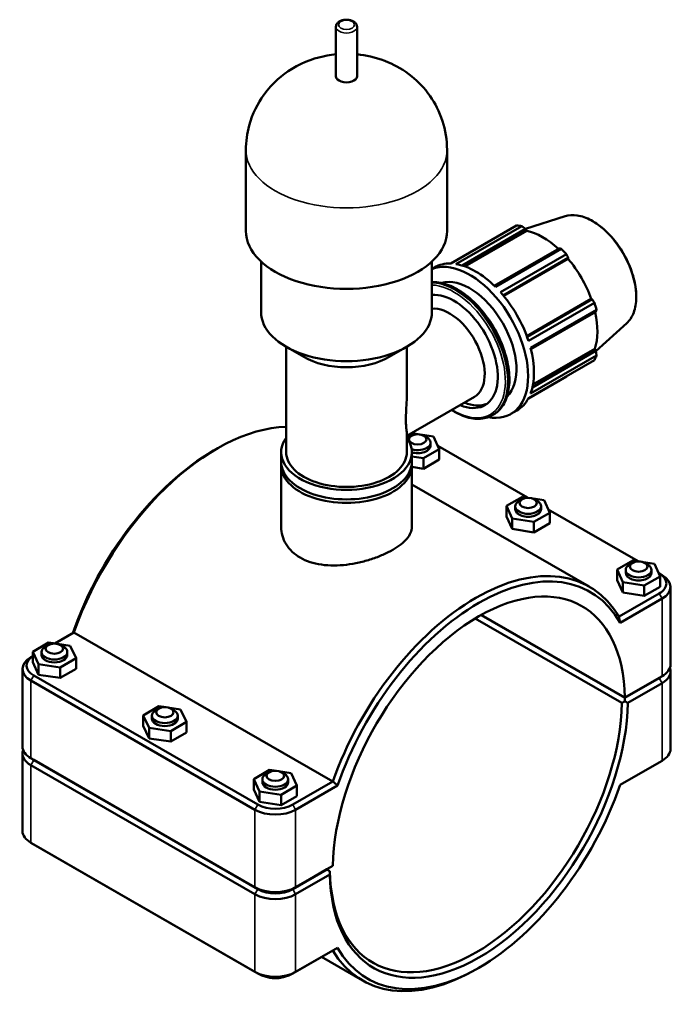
# Model space of a CAD drawing. Header units: millimetres. Extents: x 0 to 1048, y -40 to 1477.
# Tile 7 of 8: x 795 to 1048, y 729 to 1110. Entities that reach past the tile are written whole.
import ezdxf

# ---------------------------------------------------------------- set-up
doc = ezdxf.new("R2010")
doc.units = ezdxf.units.MM
doc.layers.add('Visible (ISO)', color=7, linetype='Continuous', lineweight=50)
doc.layers.add('Visible Narrow (ISO)', color=7, linetype='Continuous', lineweight=35)

msp = doc.modelspace()

# ---------------------------------------------------------------- linework, layer by layer
at = {"layer": 'Visible (ISO)'}
for p, q in [((917.276, 1087.872), (917.276, 1107.003)), ((925.466, 1087.872), (925.466, 1107.003)), ((882.419, 1028.028), (882.419, 1059.375)), ((960.323, 1028.028), (960.323, 1059.375)), ((1006.035, 1033.731), (990.647, 1028.835)), ((961.726, 1015.4), (987.267, 1030.108)), ((989.243, 1029.917), (963.701, 1015.209)), ((966.134, 1014.645), (990.702, 1028.793)), ((967.219, 1014.286), (991.153, 1028.069)), ((990.702, 1028.793), (991.153, 1028.069)), ((1003.766, 1021.269), (978.615, 1006.786)), ((979.025, 1006.384), (1004.566, 1021.093)), ((1006.542, 1019.009), (981, 1004.301)), ((888.262, 996.681), (888.262, 1016.211)), ((954.48, 996.681), (954.48, 1016.211)), ((982.065, 1003.068), (1007.264, 1017.58)), ((982.253, 1002.842), (1007.198, 1017.206)), ((1007.264, 1017.58), (1007.198, 1017.206)), ((954.48, 1013.385), (955.394, 1013.911)), ((991.201, 987.341), (1016.147, 1001.706)), ((1016.502, 1001.58), (991.302, 987.068)), ((991.836, 985.533), (1017.377, 1000.242)), ((1016.147, 1001.706), (1016.502, 1001.58)), ((1018.195, 997.487), (992.654, 982.778)), ((992.798, 982.216), (1017.951, 996.701)), ((1029.893, 992.301), (1017.967, 981.478)), ((904.781, 979.239), (897.869, 983.251)), ((898, 942.349), (898, 983.175)), ((937.96, 979.239), (944.872, 983.251)), ((944.742, 965.382), (944.742, 983.175)), ((992.654, 965.061), (1018.195, 979.77)), ((1017.951, 981.596), (993.375, 967.444)), ((993.604, 968.557), (1017.551, 982.347)), ((1017.551, 982.347), (1017.951, 981.596)), ((1017.377, 977.957), (991.836, 963.249)), ((991.798, 963.179), (1006.542, 971.669)), ((944.742, 948.694), (970.904, 963.76)), ((977.824, 956.667), (978.282, 956.931)), ((985.069, 957.147), (987.332, 958.45)), ((944.742, 948.555), (946.751, 949.7)), ((944.742, 942.349), (944.742, 949.401)), ((946.751, 949.7), (949.619, 949.248)), ((950.068, 949.177), (955.104, 948.383)), ((946.534, 948.708), (945.399, 948.049)), ((951.361, 948.708), (952.497, 948.049)), ((953.948, 946.021), (953.948, 944.876)), ((955.104, 948.383), (957.301, 943.559)), ((869.869, 942.956), (870.996, 943.61)), ((896.052, 938.67), (896.052, 942.349)), ((946.69, 938.67), (946.69, 942.349)), ((957.301, 943.559), (951.144, 940.052)), ((956.753, 944.763), (991.499, 924.755)), ((957.301, 939.472), (957.301, 943.559)), ((951.144, 940.052), (946.69, 940.754)), ((951.144, 935.964), (951.144, 940.052)), ((957.301, 939.472), (951.144, 935.964)), ((896.052, 913.375), (896.052, 937.28)), ((946.69, 913.375), (946.69, 937.28)), ((951.144, 935.964), (946.69, 936.666)), ((946.69, 929.903), (1015.419, 890.324)), ((983.375, 921.557), (989.531, 925.065)), ((989.314, 924.072), (988.179, 923.413)), ((989.531, 925.065), (992.399, 924.613)), ((992.848, 924.542), (997.884, 923.748)), ((994.141, 924.072), (995.277, 923.413)), ((997.884, 923.748), (1000.081, 918.924)), ((983.375, 917.469), (983.375, 921.557)), ((985.571, 916.733), (983.375, 921.557)), ((986.728, 921.385), (986.728, 920.241)), ((1000.081, 918.924), (993.924, 915.417)), ((996.728, 921.385), (996.728, 920.241)), ((999.533, 920.128), (1034.279, 900.119)), ((1000.081, 914.836), (1000.081, 918.924)), ((985.571, 912.645), (983.375, 917.469)), ((993.924, 915.417), (985.571, 916.733)), ((985.571, 912.645), (985.571, 916.733)), ((993.924, 911.329), (993.924, 915.417)), ((993.924, 911.329), (985.571, 912.645)), ((1000.081, 914.836), (993.924, 911.329)), ((1026.155, 896.922), (1032.311, 900.429)), ((1032.311, 900.429), (1035.179, 899.977)), ((1035.628, 899.907), (1040.664, 899.113)), ((1026.155, 892.834), (1026.155, 896.922)), ((1028.351, 892.098), (1026.155, 896.922)), ((1029.508, 896.75), (1029.508, 895.605)), ((1032.094, 899.437), (1030.959, 898.778)), ((1036.921, 899.437), (1038.057, 898.778)), ((1039.508, 896.75), (1039.508, 895.605)), ((1040.664, 899.113), (1042.861, 894.289)), ((1028.351, 888.01), (1026.155, 892.834)), ((1036.704, 890.781), (1028.351, 892.098)), ((1028.351, 888.01), (1028.351, 892.098)), ((1042.861, 894.289), (1036.704, 890.781)), ((1042.313, 895.493), (1042.463, 895.406)), ((1042.489, 895.391), (1043.624, 894.732)), ((1042.861, 890.201), (1042.861, 894.289)), ((1036.704, 886.693), (1036.704, 890.781)), ((1042.861, 890.201), (1036.704, 886.693)), ((1046.86, 860.165), (1046.86, 890.209)), ((1042.463, 887.629), (1026.93, 878.684)), ((1027.364, 876.323), (1043.594, 885.669)), ((1036.704, 886.693), (1028.351, 888.01)), ((971.251, 878), (1028.061, 845.285)), ((1029.204, 847.251), (973.52, 879.318)), ((1029.192, 847.331), (973.584, 879.354)), ((808.348, 868.292), (815.811, 872.59)), ((815.811, 872.59), (916.079, 814.849)), ((805.947, 868.654), (799.857, 865.109)), ((805.82, 867.676), (804.685, 867.017)), ((808.737, 868.233), (805.947, 868.654)), ((814.324, 867.389), (809.445, 868.126)), ((810.647, 867.676), (811.783, 867.017)), ((816.611, 862.579), (814.324, 867.389)), ((799.857, 863.4), (799.117, 862.971)), ((799.857, 865.109), (802.143, 860.299)), ((799.857, 861.021), (799.857, 865.109)), ((803.234, 863.844), (803.234, 864.989)), ((810.52, 859.034), (816.611, 862.579)), ((813.234, 863.844), (813.234, 864.989)), ((816.611, 858.491), (816.611, 862.579)), ((795.882, 828.403), (795.882, 858.448)), ((802.143, 856.211), (799.857, 861.021)), ((802.143, 860.299), (810.52, 859.034)), ((802.143, 856.211), (802.143, 860.299)), ((810.52, 854.946), (810.52, 859.034)), ((816.611, 858.491), (810.52, 854.946)), ((799.147, 853.908), (885.909, 803.945)), ((887.041, 805.905), (800.279, 855.868)), ((810.52, 854.946), (802.143, 856.211)), ((1043.594, 855.624), (1029.192, 847.331)), ((1029.204, 847.333), (1042.463, 854.968)), ((1042.463, 854.886), (1029.204, 847.251)), ((1042.489, 854.983), (1043.624, 855.642)), ((1046.86, 827.422), (1046.86, 857.467)), ((1030.324, 845.285), (1043.594, 852.926)), ((1029.192, 847.331), (1029.204, 847.333)), ((1029.204, 847.251), (1029.198, 845.945)), ((848.727, 844.019), (842.637, 840.474)), ((848.6, 843.04), (847.464, 842.381)), ((851.517, 843.598), (848.727, 844.019)), ((857.104, 842.754), (852.225, 843.491)), ((853.427, 843.04), (854.563, 842.381)), ((859.391, 837.944), (857.104, 842.754)), ((842.637, 840.474), (844.923, 835.663)), ((842.637, 836.386), (842.637, 840.474)), ((846.014, 839.209), (846.014, 840.353)), ((856.014, 839.209), (856.014, 840.353)), ((844.923, 831.576), (842.637, 836.386)), ((844.923, 835.663), (853.3, 834.398)), ((844.923, 831.576), (844.923, 835.663)), ((853.3, 834.398), (859.391, 837.944)), ((859.391, 833.856), (859.391, 837.944)), ((853.3, 830.311), (844.923, 831.576)), ((853.3, 830.311), (853.3, 834.398)), ((859.391, 833.856), (853.3, 830.311)), ((795.882, 795.661), (795.882, 825.705)), ((800.253, 823.222), (799.117, 823.881)), ((885.909, 773.9), (799.147, 823.863)), ((799.147, 821.165), (885.909, 771.202)), ((800.279, 823.207), (887.041, 773.244)), ((887.041, 773.162), (800.279, 823.125)), ((1027.362, 813.529), (1042.463, 822.225)), ((1043.594, 822.882), (1027.364, 813.536)), ((1042.489, 822.24), (1043.624, 822.899)), ((891.507, 819.384), (885.417, 815.838)), ((885.417, 815.838), (887.703, 811.028)), ((885.417, 811.751), (885.417, 815.838)), ((891.38, 818.405), (890.244, 817.746)), ((894.296, 818.962), (891.507, 819.384)), ((899.884, 818.119), (895.005, 818.855)), ((896.207, 818.405), (897.343, 817.746)), ((902.171, 813.308), (899.884, 818.119)), ((888.794, 814.573), (888.794, 815.718)), ((896.08, 809.763), (902.171, 813.308)), ((898.794, 814.573), (898.794, 815.718)), ((916.079, 814.849), (900.546, 805.905)), ((901.678, 803.945), (917.908, 813.291)), ((902.171, 809.221), (902.171, 813.308)), ((887.703, 806.94), (885.417, 811.751)), ((887.703, 811.028), (896.08, 809.763)), ((887.703, 806.94), (887.703, 811.028)), ((896.08, 805.675), (896.08, 809.763)), ((902.171, 809.221), (896.08, 805.675)), ((896.08, 805.675), (887.703, 806.94)), ((800.253, 790.479), (799.117, 791.138)), ((885.909, 741.157), (799.147, 791.12)), ((800.279, 790.464), (887.041, 740.501)), ((916.079, 782.194), (901.678, 773.9)), ((913.805, 780.879), (916.079, 782.194)), ((900.546, 773.244), (913.805, 780.879)), ((913.805, 780.797), (900.546, 773.162)), ((901.678, 771.202), (914.948, 778.844)), ((913.734, 780.838), (913.805, 780.797)), ((914.948, 780.147), (913.741, 780.842)), ((914.939, 780.148), (913.805, 780.797)), ((900.546, 740.501), (916.079, 749.445)), ((917.908, 750.504), (901.678, 741.157)), ((911.728, 746.94), (927.59, 737.805)), ((972.872, 742.914), (971.745, 742.26))]:
    msp.add_line(p, q, dxfattribs=at)
for centre, major_axis, ratio, start_param, end_param in [((921.371, 1087.872), (-4.095, 0), 0.5758617, 0, 3.1415927), ((996.905, 1000.889), (-15.969, 27.731), 0.5780931, 5.8451561, 5.9396837), ((921.371, 1028.028), (-38.952, 0), 0.5758617, 0, 3.1415927), ((997.481, 1001.221), (14.851, -25.79), 0.5780931, 2.0696433, 2.6635608), ((996.905, 1000.889), (15.969, -27.731), 0.5780931, 1.9181653, 2.0126929), ((969.1, 984.877), (-15.969, 27.731), 0.5780931, 2.680115, 6.2022385), ((971.363, 986.18), (-15.969, 27.731), 0.5780931, 5.9396837, 6.2831853), ((971.363, 986.18), (15.969, -27.731), 0.5780931, 2.0126929, 2.7035635), ((997.481, 1001.221), (14.851, -25.79), 0.5780931, 1.2672974, 1.8781627), ((969.1, 984.877), (-12.775, 22.185), 0.5780931, 3.2821048, 6.1426732), ((962.999, 981.364), (-11.977, 20.798), 0.5780931, 2.4980915, 6.0256281), ((971.363, 986.18), (15.969, -27.731), 0.5780931, 1.2272947, 1.9181653), ((996.905, 1000.889), (15.969, -27.731), 0.5780931, 1.1327672, 1.2272947), ((921.371, 996.681), (-33.109, 0), 0.5758617, 0, 3.1415927), ((961.322, 980.398), (-9.581, 16.638), 0.5780931, 3.1415927, 6.0279278), ((997.481, 1001.221), (14.851, -25.79), 0.5780931, 0.4818993, 1.0759774), ((971.363, 986.18), (15.969, -27.731), 0.5780931, 0.4418966, 1.1327672), ((996.905, 1000.889), (15.969, -27.731), 0.5780931, 0.347369, 0.4418966), ((921.371, 988.719), (23.371, 0), 0.5758617, 3.9231383, 5.5016397), ((964.716, 982.353), (11.977, -20.798), 0.5780931, 5.6396842, 6.21171), ((971.363, 986.18), (15.969, -27.731), 0.5780931, 0, 0.347369), ((871.237, 871.805), (43.915, 76.259), 0.5780931, 0.3388693, 1.8823989), ((921.371, 942.349), (-25.319, 0), 0.5758617, 5.8883942, 9.8195691), ((948.948, 946.021), (5, 0), 0.5758617, 2.360047, 2.5108779), ((948.948, 946.021), (5, 0), 0.5758617, 4.2267431, 7.0647309), ((870.105, 872.457), (-43.116, -74.873), 0.5780931, 3.9289245, 5.0352196), ((921.371, 942.349), (-23.371, 0), 0.5758617, 0, 3.1415927), ((948.948, 944.876), (5, 0), 0.5758617, 4.2437495, 6.2831853), ((921.371, 937.28), (-25.319, 0), 0.5758617, 6.2355054, 9.4724578), ((921.371, 938.67), (-25.319, 0), 0.5758617, 0, 3.1415927), ((991.728, 921.385), (5, 0), 0.5758617, 2.360047, 7.0647309), ((991.728, 920.241), (-5, 0), 0.5758617, 0, 3.1415927), ((971.505, 814.065), (43.915, 76.259), 0.5780931, 5.9677153, 8.1655843), ((972.636, 813.413), (39.923, 69.327), 0.5780931, 5.5164799, 8.6168196), ((972.636, 813.413), (43.116, 74.873), 0.5780931, 5.9564074, 8.1768921), ((1034.508, 896.75), (5, 0), 0.5758617, 2.360047, 7.0647309), ((1034.508, 895.605), (-5, 0), 0.5758617, 0, 3.1415927), ((1035.71, 891.518), (9.55, 0), 0.5758617, 5.4977871, 7.0685835), ((1035.71, 890.209), (11.15, 0), 0.5758617, 5.4977871, 7.0647309), ((808.234, 864.989), (-5, 0), 0.5758617, 5.5016397, 10.2063236), ((807.032, 858.448), (-11.15, 0), 0.5758617, 5.5016397, 7.0685835), ((807.032, 859.756), (-9.55, 0), 0.5758617, 5.5624273, 7.0685835), ((808.234, 863.844), (5, 0), 0.5758617, 3.1415927, 6.2831853), ((1035.71, 860.165), (11.15, 0), 0.5758617, 5.4977871, 6.2831853), ((1035.71, 857.467), (11.15, 0), 0.5758617, 5.4977871, 6.4948515), ((1035.71, 858.775), (-9.55, 0), 0.5758617, 2.3561945, 2.5048885), ((1035.71, 858.857), (9.55, 0), 0.5758617, 5.4977871, 5.5016397), ((971.469, 814.085), (-80, -46.248), 0.0016725, 2.375853, 2.3758541), ((972.636, 813.413), (-40.721, -70.713), 0.5780931, 5.5160754, 8.6172241), ((971.505, 814.065), (-39.923, -69.327), 0.5780931, 5.5164788, 8.6168208), ((851.014, 840.353), (-5, 0), 0.5758617, 5.5016397, 10.2063236), ((851.014, 839.209), (5, 0), 0.5758617, 3.1415927, 6.2831853), ((807.032, 828.403), (-11.15, 0), 0.5758617, 0, 0.7853982), ((1035.71, 827.422), (11.15, 0), 0.5758617, 5.4977871, 6.2831853), ((807.032, 825.705), (-11.15, 0), 0.5758617, 6.0715191, 7.0685835), ((807.032, 827.013), (-9.55, 0), 0.5758617, 0.6367041, 0.7853982), ((807.032, 827.095), (9.55, 0), 0.5758617, 3.9231383, 3.9269908), ((1035.71, 826.114), (9.55, 0), 0.5758617, 5.4977871, 5.5016397), ((893.794, 815.718), (-5, 0), 0.5758617, 5.5016397, 10.2063236), ((893.794, 814.573), (5, 0), 0.5758617, 3.1415927, 6.2831853), ((972.636, 813.413), (-43.116, -74.873), 0.5780931, 5.9564074, 8.1768921), ((893.794, 809.793), (-9.55, 0), 0.5758617, 0.7853982, 2.3561945), ((893.794, 808.485), (11.15, 0), 0.5758617, 3.9269908, 5.4977871), ((807.032, 795.661), (-11.15, 0), 0.5758617, 0, 0.7853982), ((807.032, 794.352), (9.55, 0), 0.5758617, 3.9231383, 3.9269908), ((893.794, 778.44), (-11.15, 0), 0.5758617, 0.7853982, 2.3561945), ((893.794, 775.743), (11.15, 0), 0.5758617, 3.9269908, 5.4977871), ((893.794, 777.132), (9.55, 0), 0.5758617, 3.9269908, 5.4977871), ((893.794, 777.051), (-9.55, 0), 0.5758617, 0.7853982, 2.3561945), ((971.505, 814.065), (-43.915, -76.259), 0.5780931, 5.9677153, 7.0705172), ((893.794, 745.698), (-11.15, 0), 0.5758617, 0.7853982, 2.3561945), ((893.794, 744.39), (9.55, 0), 0.5758617, 3.9269908, 5.4977871)]:
    msp.add_ellipse(centre, major_axis=major_axis, ratio=ratio, start_param=start_param, end_param=end_param, dxfattribs=at)
for centre in [(948.948, 947.329), (991.728, 922.693), (1034.508, 898.058), (808.234, 866.297), (851.014, 841.661), (893.794, 817.026)]:
    msp.add_ellipse(centre, major_axis=(3.4, 0), ratio=0.5758617, dxfattribs=at)
for points, knots in [([(925.466, 1107.003), (925.466, 1107.269), (925.411, 1107.534), (925.208, 1108.042), (925.051, 1108.28), (924.635, 1108.745), (924.36, 1108.956), (923.706, 1109.332), (923.316, 1109.485), (922.49, 1109.701), (922.053, 1109.764), (921.177, 1109.797), (920.738, 1109.769), (919.888, 1109.622), (919.477, 1109.504), (918.716, 1109.171), (918.366, 1108.957), (917.801, 1108.436), (917.574, 1108.137), (917.332, 1107.543), (917.276, 1107.273), (917.276, 1107.003)], [5.4977871, 5.4977871, 5.4977871, 5.4977871, 5.724757, 5.724757, 5.9743286, 5.9743286, 6.2836461, 6.2836461, 6.6418961, 6.6418961, 7.0028229, 7.0028229, 7.3592266, 7.3592266, 7.7178935, 7.7178935, 8.0806027, 8.0806027, 8.4086935, 8.4086935, 8.6393798, 8.6393798, 8.6393798, 8.6393798]), ([(917.276, 1096.39), (916.167, 1096.281), (915.049, 1096.126), (909.647, 1095.146), (905.125, 1093.761), (896.589, 1088.502), (892.757, 1085.443), (887.006, 1077.461), (884.921, 1073.45), (882.865, 1065.83), (882.419, 1062.606), (882.419, 1059.375)], [7.2374827, 7.2374827, 7.2374827, 7.2374827, 7.3738835, 7.3738835, 7.8876822, 7.8876822, 8.2460525, 8.2460525, 8.4852607, 8.4852607, 8.6393798, 8.6393798, 8.6393798, 8.6393798]), ([(960.323, 1059.375), (960.323, 1063.243), (959.676, 1067.096), (957.357, 1074.25), (955.647, 1077.488), (951.521, 1083.409), (949.052, 1085.879), (943.517, 1090.365), (940.49, 1092.034), (933.771, 1094.936), (930.204, 1095.796), (926.318, 1096.299), (925.891, 1096.348), (925.466, 1096.39)], [5.4977871, 5.4977871, 5.4977871, 5.4977871, 5.6823238, 5.6823238, 5.8793857, 5.8793857, 6.1155373, 6.1155373, 6.4251025, 6.4251025, 6.8473657, 6.8473657, 6.8996842, 6.8996842, 6.8996842, 6.8996842]), ([(1006.035, 1033.731), (1007.48, 1034.191), (1009.083, 1034.288), (1012.502, 1033.77), (1014.327, 1033.126), (1017.995, 1031.15), (1019.838, 1029.808), (1023.342, 1026.572), (1025.001, 1024.679), (1027.97, 1020.538), (1029.281, 1018.29), (1031.426, 1013.662), (1032.26, 1011.282), (1033.365, 1006.622), (1033.636, 1004.343), (1033.576, 1000.109), (1033.244, 998.155), (1031.992, 994.794), (1031.078, 993.38), (1029.902, 992.309), (1029.898, 992.305), (1029.893, 992.301)], [5.6249709, 5.6249709, 5.6249709, 5.6249709, 5.9314049, 5.9314049, 6.2509755, 6.2509755, 6.575394, 6.575394, 6.8994588, 6.8994588, 7.2228872, 7.2228872, 7.5462961, 7.5462961, 7.8703122, 7.8703122, 8.1947749, 8.1947749, 8.5148199, 8.5148199, 8.5160634, 8.5160634, 8.5160634, 8.5160634]), ([(954.48, 1008.236), (954.572, 1008.24), (954.664, 1008.243), (956.715, 1008.287), (958.81, 1007.877), (963.123, 1006.205), (965.345, 1004.923), (969.664, 1001.622), (971.76, 999.602), (975.611, 995.036), (977.367, 992.492), (980.366, 987.134), (981.61, 984.321), (983.462, 978.704), (984.069, 975.9), (984.579, 970.575), (984.481, 968.056), (983.569, 963.564), (982.758, 961.588), (980.702, 958.712), (979.576, 957.676), (978.282, 956.931)], [5.7913987, 5.7913987, 5.7913987, 5.7913987, 5.8063048, 5.8063048, 6.1217514, 6.1217514, 6.4447817, 6.4447817, 6.7684363, 6.7684363, 7.0914614, 7.0914614, 7.4142435, 7.4142435, 7.7373378, 7.7373378, 8.061055, 8.061055, 8.3836422, 8.3836422, 8.6413135, 8.6413135, 8.6413135, 8.6413135]), ([(944.742, 965.382), (944.742, 964.447), (944.718, 963.506), (944.628, 961.201), (944.547, 959.847), (944.416, 957.288), (944.37, 956.083), (944.37, 953.916), (944.416, 952.989), (944.547, 951.428), (944.628, 950.794), (944.718, 949.934), (944.742, 949.643), (944.742, 949.401)], [5.1791268, 5.1791268, 5.1791268, 5.1791268, 5.447741, 5.447741, 5.8452543, 5.8452543, 6.2427676, 6.2427676, 6.6402808, 6.6402808, 7.0377941, 7.0377941, 7.3064083, 7.3064083, 7.3064083, 7.3064083]), ([(977.824, 956.667), (976.284, 955.78), (974.509, 955.309), (970.647, 955.226), (968.552, 955.636), (964.983, 957.019), (963.528, 957.765), (962.085, 958.682)], [2.3581282, 2.3581282, 2.3581282, 2.3581282, 2.66471212, 2.66471212, 2.98015878, 2.98015878, 3.1929947, 3.1929947, 3.1929947, 3.1929947]), ([(896.052, 913.375), (896.052, 912.273), (896.203, 911.132), (896.839, 908.882), (897.325, 907.772), (898.613, 905.684), (899.416, 904.705), (901.278, 902.952), (902.337, 902.179), (903.468, 901.527)], [13.4342248, 13.4342248, 13.4342248, 13.4342248, 13.9140871, 13.9140871, 14.3939495, 14.3939495, 14.8738118, 14.8738118, 15.3536742, 15.3536742, 15.3536742, 15.3536742]), ([(903.468, 901.527), (904.599, 900.876), (905.875, 900.305), (908.649, 899.388), (910.147, 899.042), (913.266, 898.592), (914.89, 898.487), (918.151, 898.493), (919.788, 898.604), (922.953, 898.984), (924.59, 899.267), (927.851, 900.001), (929.475, 900.451), (932.594, 901.476), (934.092, 902.051), (936.867, 903.272), (938.143, 903.918), (940.405, 905.221), (941.463, 905.919), (943.325, 907.367), (944.129, 908.118), (945.417, 909.631), (945.902, 910.396), (946.539, 911.907), (946.69, 912.653), (946.69, 913.375)], [0, 0, 0, 0, 0.4798624, 0.4798624, 0.9597247, 0.9597247, 1.4395871, 1.4395871, 1.9194494, 1.9194494, 2.3991917, 2.3991917, 2.878934, 2.878934, 3.3586763, 3.3586763, 3.8384186, 3.8384186, 4.3181608, 4.3181608, 4.7979031, 4.7979031, 5.2776454, 5.2776454, 5.7573877, 5.7573877, 5.7573877, 5.7573877]), ([(897.241, 739.261), (897.14, 739.224), (897.039, 739.189), (896.167, 738.905), (895.362, 738.757), (893.745, 738.643), (892.933, 738.676), (891.527, 738.898), (890.926, 739.049), (890.346, 739.261)], [1.7895921, 1.7895921, 1.7895921, 1.7895921, 1.8415971, 1.8415971, 2.2347579, 2.2347579, 2.6232489, 2.6232489, 2.9227969, 2.9227969, 2.9227969, 2.9227969])]:
    msp.add_open_spline(points, degree=3, knots=knots, dxfattribs=at)
for points, weights in [([(990.702, 1028.793), (989.991, 1029.345), (989.243, 1029.917)], [1.00139794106, 1.00110742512, 1]), ([(1004.566, 1021.093), (1004.161, 1021.185), (1003.766, 1021.269)], [1, 1.00110742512, 1.00139794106]), ([(1007.264, 1017.58), (1006.914, 1018.282), (1006.542, 1019.009)], [1.00139794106, 1.00110742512, 1]), ([(1017.377, 1000.242), (1016.934, 1000.926), (1016.502, 1001.58)], [1, 1.00110742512, 1.00139794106]), ([(1017.951, 996.701), (1018.074, 997.087), (1018.195, 997.487)], [1.00139794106, 1.00110742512, 1]), ([(1018.195, 979.77), (1018.074, 980.703), (1017.951, 981.596)], [1, 1.00110742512, 1.00139794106]), ([(1006.542, 971.669), (1006.561, 971.704), (1006.579, 971.739)], [1, 1.0000558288, 1.00010958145]), ([(1029.198, 845.945), (1028.626, 845.614), (1028.061, 845.285)], [1.00580241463, 1.0087435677, 1.01164245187]), ([(914.948, 780.147), (914.942, 780.148), (914.939, 780.148)], [1.01164245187, 1.0087435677, 1.00580241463])]:
    msp.add_rational_spline(points, weights, degree=2, dxfattribs=at)
for points, degree in [([(1027.364, 876.323), (1027.221, 877.11), (1027.077, 877.897), (1026.93, 878.684)], 3), ([(1029.198, 845.945), (1029.76, 845.617), (1030.324, 845.285)], 2), ([(917.908, 813.291), (917.297, 813.809), (916.688, 814.329), (916.079, 814.849)], 3), ([(914.948, 778.844), (914.942, 779.498), (914.939, 780.148)], 2), ([(917.908, 750.504), (917.297, 750.15), (916.688, 749.798), (916.079, 749.445)], 3)]:
    msp.add_open_spline(points, degree=degree, dxfattribs=at)
at = {"layer": 'Visible Narrow (ISO)'}
for p, q in [((1042.463, 887.629), (1043.594, 885.669)), ((1043.594, 885.669), (1043.594, 855.624)), ((800.279, 855.868), (799.147, 853.908)), ((799.147, 823.863), (799.147, 853.908)), ((1042.463, 854.968), (1043.594, 855.624)), ((1042.463, 854.886), (1043.594, 852.926)), ((1043.594, 852.926), (1043.594, 822.882)), ((800.279, 823.207), (799.147, 823.863)), ((800.279, 823.125), (799.147, 821.165)), ((799.147, 791.12), (799.147, 821.165)), ((1042.463, 822.225), (1043.594, 822.882)), ((887.041, 805.905), (885.909, 803.945)), ((900.546, 805.905), (901.678, 803.945)), ((885.909, 803.945), (885.909, 773.9)), ((901.678, 773.9), (901.678, 803.945)), ((800.279, 790.464), (799.147, 791.12)), ((887.041, 773.244), (885.909, 773.9)), ((900.546, 773.244), (901.678, 773.9)), ((887.041, 773.162), (885.909, 771.202)), ((885.909, 771.202), (885.909, 741.157)), ((900.546, 773.162), (901.678, 771.202)), ((901.678, 741.157), (901.678, 771.202)), ((887.041, 740.501), (885.909, 741.157)), ((900.546, 740.501), (901.678, 741.157))]:
    msp.add_line(p, q, dxfattribs=at)
msp.add_ellipse((921.371, 1107.82), major_axis=(3.095, 0), ratio=0.5758617, dxfattribs=at)
for centre, major_axis, ratio, start_param, end_param in [((921.371, 1107.003), (-4.095, 0), 0.5758617, 0, 3.1415927), ((921.371, 1059.375), (-38.952, 0), 0.5758617, 0, 3.1415927), ((1016.456, 1012.148), (-12.023, 20.879), 0.5780931, 3.2668427, 6.1579352), ((963.91, 981.888), (-14.372, 24.958), 0.5780931, 3.1415927, 5.9811808), ((963.452, 981.624), (14.372, -24.958), 0.5780931, 0, 2.8143436), ((962.999, 981.364), (-14.053, 24.403), 0.5780931, 2.3210416, 5.9418215)]:
    msp.add_ellipse(centre, major_axis=major_axis, ratio=ratio, start_param=start_param, end_param=end_param, dxfattribs=at)

doc.saveas('drawing.dxf')
